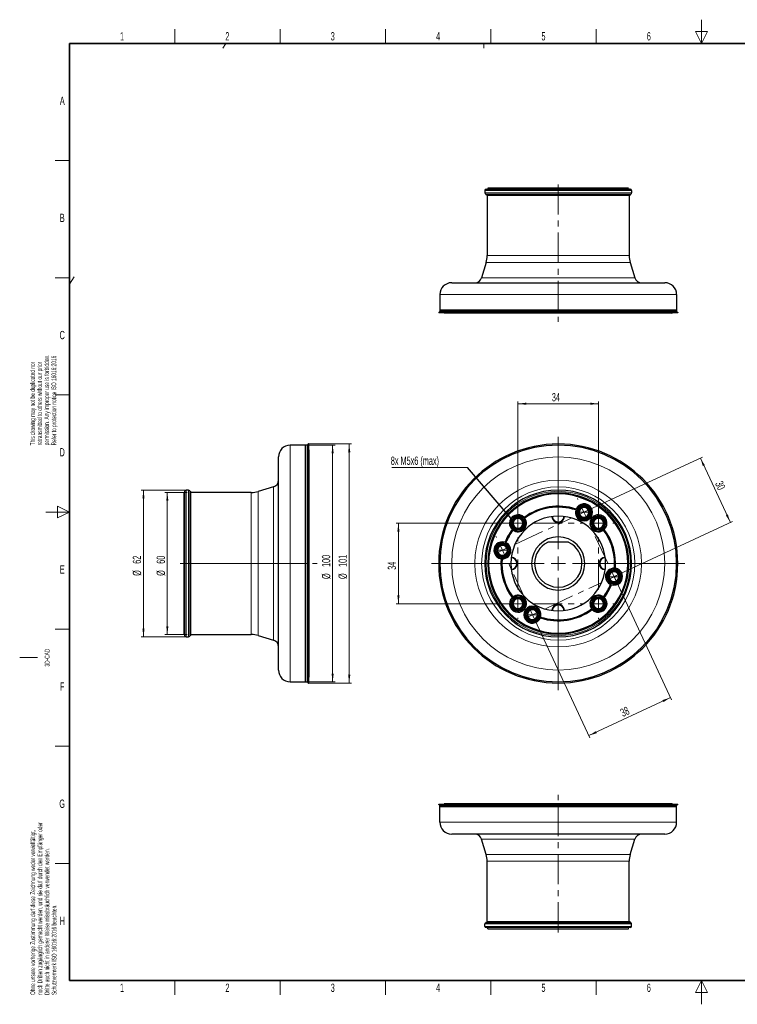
# Model space of a CAD drawing. Header units: millimetres. Extents: x 16 to 581, y 2 to 418.
# Tile 1 of 5: x 16 to 319, y 2 to 418. Entities that reach past the tile are written whole.
import ezdxf

# ---------------------------------------------------------------- set-up
doc = ezdxf.new("R2010")
doc.units = ezdxf.units.MM
doc.linetypes.add('CENTERX2', pattern=[20.32, 12.7, -2.54, 2.54, -2.54])
doc.styles.add('SLDTEXTSTYLE0', font='TXT', dxfattribs={"width": 0.605})
doc.dimstyles.new('SLDDIMSTYLE0', dxfattribs={"dimtxt": 3.5, "dimasz": 3.5, "dimexe": 0, "dimexo": 0.0625, "dimgap": 0.875, "dimtad": 1, "dimrnd": 1e-09, "dimzin": 12, "dimdsep": 46, "dimtxsty": 'SLDTEXTSTYLE0', "dimsah": 1, "dimcen": 0.09, "dimadec": 0, "dimazin": 3, "dimtfac": 1, "dimtofl": 0, "dimtmove": 0, "dimatfit": 3, "dimfxl": 1, "dimfrac": 2, "dimtolj": 1, "dimtzin": 12, "dimarcsym": 0})
doc.dimstyles.new('SLDDIMSTYLE1', dxfattribs={"dimtxt": 0.18, "dimasz": 3.5, "dimexe": 0, "dimexo": 0.0625, "dimgap": 0, "dimtad": 0, "dimtih": 1, "dimtoh": 1, "dimdec": 0, "dimrnd": 1e-09, "dimzin": 0, "dimdsep": 46, "dimtxsty": 'Standard', "dimsah": 1, "dimcen": 0.09, "dimadec": 0, "dimazin": 0, "dimtfac": 3.5, "dimtdec": 0, "dimtofl": 0, "dimtmove": 0, "dimatfit": 3, "dimfxl": 1, "dimfrac": 2, "dimtolj": 1, "dimtzin": 0, "dimarcsym": 0})

# ---------------------------------------------------------------- blocks, each defined once
blk = doc.blocks.new('_D')
at = {"color": 7, "linetype": 'Continuous', "lineweight": 0}
for p, q in [((226.46, 205.24), (226.46, 256.74)), ((226.46, 255.74), (260.46, 255.74)), ((260.46, 205.24), (260.46, 256.74))]:
    blk.add_line(p, q, dxfattribs=at)
at = {"color": 7, "linetype": 'Continuous', "lineweight": 18}
for points in [[(226.46, 255.74), (229.96, 255.28), (229.96, 256.2)], [(260.46, 255.74), (256.96, 256.2), (256.96, 255.28)]]:
    blk.add_solid(points, dxfattribs=at)
at = {"color": 7, "linetype": 'Continuous', "lineweight": 18, "insert": (240.78, 260.25), "char_height": 3.5, "attachment_point": 1, "style": 'SLDTEXTSTYLE0'}
blk.add_mtext('34', dxfattribs=at)
blk = doc.blocks.new('_D_1')
at = {"color": 7, "linetype": 'Continuous', "lineweight": 0}
for p, q in [((254.34, 209.87), (304.39, 233.2)), ((303.48, 232.78), (316.16, 205.59)), ((267.02, 182.68), (317.06, 206.01))]:
    blk.add_line(p, q, dxfattribs=at)
at = {"color": 7, "linetype": 'Continuous', "lineweight": 18}
for points in [[(303.48, 232.78), (304.54, 229.41), (305.37, 229.8)], [(316.16, 205.59), (315.1, 208.96), (314.26, 208.57)]]:
    blk.add_solid(points, dxfattribs=at)
at = {"color": 7, "linetype": 'Continuous', "lineweight": 18, "insert": (312.78, 223.51), "char_height": 3.5, "attachment_point": 1, "rotation": 294.9998, "style": 'SLDTEXTSTYLE0'}
blk.add_mtext('30', dxfattribs=at)
blk = doc.blocks.new('_D_2')
at = {"color": 7, "linetype": 'Continuous', "lineweight": 0}
for p, q in [((267.02, 182.68), (291.27, 130.67)), ((232.58, 166.62), (256.83, 114.61)), ((256.4, 115.52), (290.84, 131.58))]:
    blk.add_line(p, q, dxfattribs=at)
at = {"color": 7, "linetype": 'Continuous', "lineweight": 18}
for points in [[(290.84, 131.58), (287.48, 130.52), (287.87, 129.68)], [(256.4, 115.52), (259.77, 116.58), (259.38, 117.42)]]:
    blk.add_solid(points, dxfattribs=at)
at = {"color": 7, "linetype": 'Continuous', "lineweight": 18, "insert": (269.29, 126.51), "char_height": 3.5, "attachment_point": 1, "rotation": 24.9998, "style": 'SLDTEXTSTYLE0'}
blk.add_mtext('38', dxfattribs=at)
blk = doc.blocks.new('_D_3')
at = {"color": 7, "linetype": 'Continuous', "lineweight": 0}
for p, q in [((226.46, 205.24), (174.96, 205.24)), ((175.96, 205.24), (175.96, 171.24)), ((226.46, 171.24), (174.96, 171.24))]:
    blk.add_line(p, q, dxfattribs=at)
at = {"color": 7, "linetype": 'Continuous', "lineweight": 18}
for points in [[(175.96, 205.24), (175.5, 201.74), (176.42, 201.74)], [(175.96, 171.24), (176.42, 174.74), (175.5, 174.74)]]:
    blk.add_solid(points, dxfattribs=at)
at = {"color": 7, "linetype": 'Continuous', "lineweight": 18, "insert": (171.45, 185.57), "char_height": 3.5, "attachment_point": 1, "rotation": 90, "style": 'SLDTEXTSTYLE0'}
blk.add_mtext('34', dxfattribs=at)
blk = doc.blocks.new('SW_NOTE_0')
at = {"color": 0, "linetype": 'Continuous', "lineweight": 0}
blk.add_line((-31.91, 0), (0, 0), dxfattribs=at)
at = {"color": 0, "linetype": 'Continuous', "lineweight": 0, "insert": (-32.33, 4.57), "char_height": 3.5, "attachment_point": 1, "style": 'SLDTEXTSTYLE0'}
blk.add_mtext('8x M5x6 (max)', dxfattribs=at)
blk = doc.blocks.new('SW_CENTERMARKSYMBOL_0')
at = {"color": 0, "linetype": 'Continuous', "lineweight": 18}
for p, q in [((0, 6), (0, 6.43)), ((34, 6), (34, 6.43)), ((-6, 0), (-6.43, 0)), ((0, 0), (-3, 0)), ((0, 0), (0, 3)), ((0, 0), (0, -3)), ((0, 0), (3, 0)), ((34, 0), (31, 0)), ((34, 0), (34, 3)), ((34, 0), (34, -3)), ((34, 0), (37, 0)), ((40, 0), (40.43, 0)), ((0, -34), (0, -31)), ((34, -34), (34, -31)), ((-6, -34), (-6.43, -34)), ((0, -34), (-3, -34)), ((0, -34), (0, -37)), ((0, -34), (3, -34)), ((34, -34), (31, -34)), ((34, -34), (34, -37)), ((34, -34), (37, -34)), ((40, -34), (40.43, -34)), ((0, -40), (0, -40.43)), ((34, -40), (34, -40.43))]:
    blk.add_line(p, q, dxfattribs=at)
at = {"color": 0, "linetype": 'CENTERX2', "lineweight": 18}
for p, q in [((6, 0), (28, 0)), ((0, -28), (0, -6)), ((34, -28), (34, -6)), ((6, -34), (28, -34))]:
    blk.add_line(p, q, dxfattribs=at)
blk = doc.blocks.new('SW_CENTERMARKSYMBOL_1')
at = {"color": 0, "linetype": 'Continuous', "lineweight": 18}
for p, q in [((31.9, 21.5), (31.72, 21.89)), ((34.44, 16.06), (33.17, 18.78)), ((34.44, 16.06), (37.16, 17.33)), ((39.88, 18.6), (40.27, 18.78)), ((34.44, 16.06), (31.72, 14.79)), ((34.44, 16.06), (35.71, 13.34)), ((-2.54, 5.44), (-2.79, 5.98)), ((0, 0), (-2.72, -1.27)), ((0, 0), (-1.27, 2.72)), ((0, 0), (2.72, 1.27)), ((0, 0), (1.27, -2.72)), ((-5.44, -2.54), (-5.98, -2.79)), ((47.12, -11.13), (44.4, -12.4)), ((47.12, -11.13), (45.85, -8.41)), ((47.12, -11.13), (49.84, -9.86)), ((47.12, -11.13), (48.39, -13.85)), ((52.56, -8.59), (52.95, -8.41)), ((49.65, -16.57), (49.84, -16.96)), ((12.68, -27.19), (11.41, -24.47)), ((12.68, -27.19), (9.96, -28.46)), ((12.68, -27.19), (15.4, -25.92)), ((12.68, -27.19), (13.95, -29.91)), ((7.24, -29.72), (6.85, -29.91)), ((15.21, -32.63), (15.4, -33.02))]:
    blk.add_line(p, q, dxfattribs=at)
at = {"color": 0, "linetype": 'CENTERX2', "lineweight": 18}
for p, q in [((5.44, 2.54), (29, 13.52)), ((44.58, -5.69), (36.98, 10.62)), ((10.14, -21.75), (2.54, -5.44)), ((18.12, -24.65), (41.68, -13.67))]:
    blk.add_line(p, q, dxfattribs=at)
blk = doc.blocks.new('SW_CENTERMARKSYMBOL_2')
at = {"color": 0, "linetype": 'Continuous', "lineweight": 18}
for p, q in [((0, 6), (0, 53.5)), ((-6, 0), (-53.5, 0)), ((0, 0), (-3, 0)), ((0, 0), (0, 3)), ((0, 0), (0, -3)), ((0, 0), (3, 0)), ((6, 0), (53.5, 0)), ((0, -6), (0, -53.5))]:
    blk.add_line(p, q, dxfattribs=at)
blk = doc.blocks.new('_D_6')
at = {"color": 7, "linetype": 'Continuous', "lineweight": 0}
for p, q in [((86.28, 219.24), (67.28, 219.24)), ((68.28, 219.24), (68.28, 157.24)), ((86.28, 157.24), (67.28, 157.24))]:
    blk.add_line(p, q, dxfattribs=at)
at = {"color": 7, "linetype": 'Continuous', "lineweight": 18}
for points in [[(68.28, 219.24), (67.82, 215.74), (68.74, 215.74)], [(68.28, 157.24), (68.74, 160.74), (67.82, 160.74)]]:
    blk.add_solid(points, dxfattribs=at)
at = {"color": 7, "linetype": 'Continuous', "lineweight": 18, "char_height": 3.5, "attachment_point": 1, "rotation": 90, "style": 'SLDTEXTSTYLE0'}
for s, insert in [('62', (63.76, 188.12)), ('%%c', (63.77, 183.02))]:
    blk.add_mtext(s, dxfattribs=dict(at, insert=insert))
blk = doc.blocks.new('_D_7')
at = {"color": 7, "linetype": 'Continuous', "lineweight": 0}
for p, q in [((86.78, 218.24), (77.35, 218.24)), ((78.35, 218.24), (78.35, 158.24)), ((86.78, 158.24), (77.35, 158.24))]:
    blk.add_line(p, q, dxfattribs=at)
at = {"color": 7, "linetype": 'Continuous', "lineweight": 18}
for points in [[(78.35, 218.24), (77.89, 214.74), (78.81, 214.74)], [(78.35, 158.24), (78.81, 161.74), (77.89, 161.74)]]:
    blk.add_solid(points, dxfattribs=at)
at = {"color": 7, "linetype": 'Continuous', "lineweight": 18, "char_height": 3.5, "attachment_point": 1, "rotation": 90, "style": 'SLDTEXTSTYLE0'}
for s, insert in [('60', (73.83, 188.12)), ('%%c', (73.84, 183.02))]:
    blk.add_mtext(s, dxfattribs=dict(at, insert=insert))
blk = doc.blocks.new('_D_8')
at = {"color": 7, "linetype": 'Continuous', "lineweight": 0}
for p, q in [((137.38, 238.24), (149.18, 238.24)), ((148.18, 238.24), (148.18, 138.24)), ((137.38, 138.24), (149.18, 138.24))]:
    blk.add_line(p, q, dxfattribs=at)
at = {"color": 7, "linetype": 'Continuous', "lineweight": 18}
for points in [[(148.18, 238.24), (147.72, 234.74), (148.64, 234.74)], [(148.18, 138.24), (148.64, 141.74), (147.72, 141.74)]]:
    blk.add_solid(points, dxfattribs=at)
at = {"color": 7, "linetype": 'Continuous', "lineweight": 18, "char_height": 3.5, "attachment_point": 1, "rotation": 90, "style": 'SLDTEXTSTYLE0'}
for s, insert in [('100', (143.66, 186.78)), ('%%c', (143.67, 181.68))]:
    blk.add_mtext(s, dxfattribs=dict(at, insert=insert))
blk = doc.blocks.new('_D_9')
at = {"color": 7, "linetype": 'Continuous', "lineweight": 0}
for p, q in [((137.98, 238.74), (156.18, 238.74)), ((155.18, 238.74), (155.18, 137.74)), ((137.98, 137.74), (156.18, 137.74))]:
    blk.add_line(p, q, dxfattribs=at)
at = {"color": 7, "linetype": 'Continuous', "lineweight": 18}
for points in [[(155.18, 238.74), (154.72, 235.24), (155.64, 235.24)], [(155.18, 137.74), (155.64, 141.24), (154.72, 141.24)]]:
    blk.add_solid(points, dxfattribs=at)
at = {"color": 7, "linetype": 'Continuous', "lineweight": 18, "char_height": 3.5, "attachment_point": 1, "rotation": 90, "style": 'SLDTEXTSTYLE0'}
for s, insert in [('101', (150.66, 186.78)), ('%%c', (150.67, 181.68))]:
    blk.add_mtext(s, dxfattribs=dict(at, insert=insert))

msp = doc.modelspace()

# ---------------------------------------------------------------- linework, layer by layer
at = {"color": 7, "linetype": 'Continuous', "lineweight": 18}
for p, q in [((304, 418), (304, 408)), ((81.5, 408), (81.5, 414)), ((126, 408), (126, 414)), ((170.5, 408), (170.5, 414)), ((215, 408), (215, 414)), ((259.5, 408), (259.5, 414)), ((306.5, 413), (301.5, 413)), ((301.5, 413), (304, 408)), ((304, 408), (306.5, 413)), ((101.829, 406), (103.129, 408)), ((212.028, 406), (212.028, 408)), ((37, 358.5), (31, 358.5)), ((274.459, 345.855), (212.459, 345.855)), ((212.459, 344.792), (274.459, 344.792)), ((274.134, 344.323), (212.784, 344.323)), ((213.459, 318.323), (273.459, 318.323)), ((273.88, 315.449), (213.037, 315.449)), ((37, 309), (31, 309)), ((39, 309.319), (37, 306.241)), ((211.1, 308.993), (275.817, 308.993)), ((293.459, 301.855), (193.459, 301.855)), ((37, 259.5), (31, 259.5)), ((130.278, 238.241), (130.278, 188.241)), ((123.14, 188.241), (123.14, 220.6)), ((86.278, 219.241), (86.278, 188.241)), ((87.341, 188.241), (87.341, 219.241)), ((87.81, 218.916), (87.81, 188.241)), ((113.81, 188.241), (113.81, 218.241)), ((116.684, 218.663), (116.684, 188.241)), ((37, 210), (32, 212.5)), ((32, 212.5), (32, 207.5)), ((254.989, 212.589), (255.028, 212.751)), ((27, 210), (37, 210)), ((32, 207.5), (37, 210)), ((254.339, 209.866), (252.239, 209.866)), ((254.339, 209.866), (256.439, 209.866)), ((260.459, 208.675), (260.459, 208.841)), ((260.459, 208.041), (260.459, 208.208)), ((223.025, 205.241), (222.859, 205.241)), ((223.659, 205.241), (223.492, 205.241)), ((226.459, 205.241), (224.359, 205.241)), ((226.459, 205.241), (228.559, 205.241)), ((229.259, 205.241), (229.425, 205.241)), ((253.542, 206.526), (253.504, 206.364)), ((253.689, 207.142), (253.651, 206.98)), ((260.459, 205.241), (258.359, 205.241)), ((260.459, 205.241), (262.559, 205.241)), ((260.459, 202.441), (260.459, 202.275)), ((217.099, 193.806), (216.933, 193.806)), ((219.899, 193.806), (217.799, 193.806)), ((219.899, 193.806), (221.999, 193.806)), ((222.699, 193.806), (222.866, 193.806)), ((223.333, 193.806), (223.499, 193.806)), ((85.278, 188.241), (85.778, 188.241)), ((86.278, 188.241), (85.778, 188.241)), ((86.278, 188.241), (86.278, 157.241)), ((86.278, 188.241), (87.341, 188.241)), ((87.341, 157.241), (87.341, 188.241)), ((87.81, 188.241), (87.341, 188.241)), ((87.81, 188.241), (87.81, 157.566)), ((87.81, 188.241), (88.278, 188.241)), ((88.278, 188.241), (113.81, 188.241)), ((113.81, 188.241), (116.684, 188.241)), ((113.81, 158.241), (113.81, 188.241)), ((116.684, 188.241), (123.14, 188.241)), ((116.684, 188.241), (116.684, 157.82)), ((123.14, 188.241), (125.278, 188.241)), ((123.14, 155.883), (123.14, 188.241)), ((130.278, 188.241), (125.278, 188.241)), ((130.278, 188.241), (136.778, 188.241)), ((130.278, 188.241), (130.278, 138.241)), ((136.778, 188.241), (137.378, 188.241)), ((137.778, 188.241), (137.378, 188.241)), ((137.778, 188.241), (137.978, 188.241)), ((138.178, 188.241), (137.978, 188.241)), ((192.959, 188.241), (193.459, 188.241)), ((193.459, 188.241), (198.459, 188.241)), ((211.1, 188.241), (208.227, 188.241)), ((212.459, 188.241), (211.1, 188.241)), ((212.459, 188.241), (212.959, 188.241)), ((213.759, 188.241), (213.659, 188.241)), ((214.059, 188.241), (213.959, 188.241)), ((219.359, 188.241), (219.259, 188.241)), ((267.259, 188.241), (267.359, 188.241)), ((272.859, 188.241), (272.959, 188.241)), ((273.159, 188.241), (273.259, 188.241)), ((274.459, 188.241), (273.959, 188.241)), ((274.459, 188.241), (275.817, 188.241)), ((275.817, 188.241), (278.691, 188.241)), ((293.459, 188.241), (288.459, 188.241)), ((293.959, 188.241), (293.459, 188.241)), ((263.584, 182.677), (263.418, 182.677)), ((264.218, 182.677), (264.051, 182.677)), ((267.018, 182.677), (264.918, 182.677)), ((267.018, 182.677), (269.118, 182.677)), ((269.818, 182.677), (269.984, 182.677)), ((226.459, 171.241), (224.359, 171.241)), ((226.459, 174.041), (226.459, 174.208)), ((226.459, 171.241), (228.559, 171.241)), ((257.659, 171.241), (257.492, 171.241)), ((260.459, 171.241), (258.359, 171.241)), ((260.459, 171.241), (262.559, 171.241)), ((263.259, 171.241), (263.425, 171.241)), ((263.892, 171.241), (264.059, 171.241)), ((226.459, 168.441), (226.459, 168.275)), ((226.459, 167.808), (226.459, 167.641)), ((232.578, 166.617), (230.478, 166.617)), ((232.578, 166.617), (234.678, 166.617)), ((233.228, 169.341), (233.266, 169.503)), ((233.375, 169.957), (233.413, 170.119)), ((231.928, 163.894), (231.889, 163.732)), ((37, 160.5), (31, 160.5)), ((16, 148.5), (23.5, 148.5)), ((37, 111), (31, 111)), ((193.459, 78.907), (293.459, 78.907)), ((275.817, 71.769), (211.1, 71.769)), ((213.037, 65.313), (273.88, 65.313)), ((273.459, 62.439), (213.459, 62.439)), ((37, 61.5), (31, 61.5)), ((274.459, 35.97), (212.459, 35.97)), ((212.459, 34.907), (274.459, 34.907)), ((212.784, 36.439), (274.134, 36.439)), ((81.5, 6), (81.5, 12)), ((126, 6), (126, 12)), ((170.5, 6), (170.5, 12)), ((215, 6), (215, 12)), ((259.5, 6), (259.5, 12)), ((304, 12), (301.5, 7)), ((304, 2), (304, 12)), ((306.5, 7), (304, 12)), ((301.5, 7), (306.5, 7))]:
    msp.add_line(p, q, dxfattribs=at)
at = {"color": 7, "linetype": 'Continuous', "lineweight": 35}
for p, q in [((37, 408), (571, 408)), ((37, 408), (37, 12)), ((37, 12), (571, 12))]:
    msp.add_line(p, q, dxfattribs=at)
at = {"color": 7, "linetype": 'Continuous', "lineweight": 25}
for p, q in [((212.459, 345.855), (212.459, 344.792)), ((212.959, 346.355), (273.959, 346.355)), ((213.759, 346.855), (213.659, 346.355)), ((273.159, 346.855), (213.759, 346.855)), ((273.159, 346.855), (273.259, 346.355)), ((274.459, 345.855), (274.459, 344.792)), ((213.109, 343.855), (273.809, 343.855)), ((213.459, 343.855), (213.459, 318.323)), ((273.459, 343.855), (273.459, 318.323)), ((213.037, 315.449), (211.1, 308.993)), ((273.88, 315.449), (275.817, 308.993)), ((198.459, 306.855), (288.459, 306.855)), ((193.459, 301.855), (193.459, 295.355)), ((293.459, 301.855), (293.459, 295.355)), ((293.959, 294.355), (192.959, 294.355)), ((192.959, 294.355), (192.959, 294.155)), ((293.959, 294.155), (192.959, 294.155)), ((193.459, 295.355), (193.459, 294.755)), ((193.459, 295.355), (293.459, 295.355)), ((293.459, 294.755), (193.459, 294.755)), ((195.409, 293.955), (195.259, 294.155)), ((291.509, 293.955), (195.409, 293.955)), ((291.509, 293.955), (291.659, 294.155)), ((293.459, 295.355), (293.459, 294.755)), ((293.959, 294.355), (293.959, 294.155)), ((136.778, 238.241), (130.278, 238.241)), ((137.378, 238.241), (136.778, 238.241)), ((136.778, 188.241), (136.778, 238.241)), ((137.378, 238.241), (137.378, 188.241)), ((137.978, 238.741), (137.778, 238.741)), ((137.778, 238.741), (137.778, 188.241)), ((137.778, 188.241), (137.778, 238.731)), ((137.978, 238.741), (137.978, 188.241)), ((125.278, 188.241), (125.278, 233.241)), ((138.178, 236.291), (137.978, 236.441)), ((138.178, 236.291), (138.178, 188.241)), ((123.14, 220.6), (116.684, 218.663)), ((85.778, 218.041), (85.278, 217.941)), ((85.278, 217.941), (85.278, 188.241)), ((85.778, 188.241), (85.778, 218.741)), ((87.341, 219.241), (86.278, 219.241)), ((88.278, 188.241), (88.278, 218.591)), ((113.81, 218.241), (88.278, 218.241)), ((247.63, 197.241), (239.287, 197.241)), ((85.278, 188.241), (85.278, 158.541)), ((85.778, 157.741), (85.778, 188.241)), ((88.278, 157.891), (88.278, 188.241)), ((125.278, 143.241), (125.278, 188.241)), ((136.778, 138.241), (136.778, 188.241)), ((137.378, 188.241), (137.378, 138.241)), ((137.778, 137.752), (137.778, 188.241)), ((137.778, 188.241), (137.778, 137.741)), ((137.978, 188.241), (137.978, 137.741)), ((138.178, 188.241), (138.178, 140.191)), ((85.278, 158.541), (85.778, 158.441)), ((88.278, 158.241), (113.81, 158.241)), ((86.278, 157.241), (87.341, 157.241)), ((116.684, 157.82), (123.14, 155.883)), ((130.278, 138.241), (136.778, 138.241)), ((136.778, 138.241), (137.378, 138.241)), ((137.778, 137.741), (137.978, 137.741)), ((137.978, 140.041), (138.178, 140.191)), ((192.959, 86.407), (192.959, 86.607)), ((192.959, 86.607), (293.959, 86.607)), ((192.959, 86.407), (293.959, 86.407)), ((193.459, 86.007), (293.459, 86.007)), ((193.459, 85.407), (193.459, 86.007)), ((293.459, 85.407), (193.459, 85.407)), ((193.459, 78.907), (193.459, 85.407)), ((195.409, 86.807), (195.259, 86.607)), ((195.409, 86.807), (291.509, 86.807)), ((291.509, 86.807), (291.659, 86.607)), ((293.459, 85.407), (293.459, 86.007)), ((293.459, 78.907), (293.459, 85.407)), ((293.959, 86.407), (293.959, 86.607)), ((288.459, 73.907), (198.459, 73.907)), ((213.037, 65.313), (211.1, 71.769)), ((273.88, 65.313), (275.817, 71.769)), ((213.459, 36.907), (213.459, 62.439)), ((273.459, 36.907), (273.459, 62.439)), ((212.459, 34.907), (212.459, 35.97)), ((273.959, 34.407), (212.959, 34.407)), ((273.809, 36.907), (213.109, 36.907)), ((213.759, 33.907), (213.659, 34.407)), ((213.759, 33.907), (273.159, 33.907)), ((273.159, 33.907), (273.259, 34.407)), ((274.459, 34.907), (274.459, 35.97))]:
    msp.add_line(p, q, dxfattribs=at)
at = {"color": 7, "linetype": 'CENTERX2', "lineweight": 18}
for p, q in [((243.459, 348.355), (243.459, 290.41)), ((83.778, 188.241), (141.652, 188.241)), ((243.459, 32.407), (243.459, 90.543))]:
    msp.add_line(p, q, dxfattribs=at)
at = {"color": 7, "linetype": 'Continuous', "lineweight": 25}
for centre, radius, start, end in [((212.959, 345.855), 0.5, 90, 180), ((273.959, 345.855), 0.5, 0, 90), ((212.959, 344.792), 0.5, 180, 249.51268), ((212.609, 343.855), 0.5, 0, 69.51268), ((274.309, 343.855), 0.5, 110.48732, 180), ((273.959, 344.792), 0.5, 290.48732, 0), ((203.459, 318.323), 10, 343.30076, 0), ((283.459, 318.323), 10, 180, 196.69924), ((208.227, 309.855), 3, 270, 343.30076), ((278.691, 309.855), 3, 196.69924, 270), ((198.459, 301.855), 5, 90, 180), ((288.459, 301.855), 5, 0, 90), ((192.969, 294.855), 0.5, 268.84469, 348.47493), ((293.949, 294.855), 0.5, 191.52507, 271.15531), ((130.278, 233.241), 5, 90, 180), ((137.278, 238.731), 0.5, 281.52507, 358.84469), ((243.459, 188.241), 50.5, 0, 180), ((243.459, 188.241), 50, 0, 180), ((122.278, 223.474), 3, 286.69924, 0), ((86.278, 218.741), 0.5, 90, 180), ((87.341, 218.741), 0.5, 20.48732, 90), ((88.278, 219.091), 0.5, 200.48732, 270), ((113.81, 228.241), 10, 270, 286.69924), ((243.459, 188.241), 31, 0, 180), ((243.459, 188.241), 29.8, 0, 180), ((243.459, 188.241), 29.7, 0, 180), ((243.459, 188.241), 29.5, 0, 180), ((243.459, 188.241), 29.4, 0, 180), ((243.459, 188.241), 24.1, 71.43716, 126.82175), ((243.459, 188.241), 24.2, 71.81972, 126.44898), ((254.339, 209.866), 3.6, 328.90686, 157.67281), ((254.339, 209.866), 3.433, 327.42752, 159.15215), ((254.339, 209.866), 2.967, 76.58, 256.58), ((254.339, 209.866), 2.8, 76.58, 256.58), ((254.339, 209.866), 2.5, 0, 180), ((254.339, 209.866), 2.967, 256.58, 76.58), ((254.339, 209.866), 2.8, 256.58, 76.58), ((226.459, 205.241), 3.6, 43.23881, 180), ((226.459, 205.241), 3.433, 41.8825, 180), ((243.459, 188.241), 20, 0, 180), ((226.459, 205.241), 2.967, 0, 180), ((226.459, 205.241), 2.8, 0, 180), ((243.459, 188.241), 23.9, 71.44231, 126.79336), ((243.459, 188.241), 23.8, 71.83589, 126.38842), ((243.459, 208.241), 2.7, 183.87041, 356.12959), ((243.459, 208.241), 2.5, 183.58332, 356.41668), ((254.339, 209.866), 3.6, 164.0432, 256.58), ((254.339, 209.866), 3.433, 162.49039, 256.58), ((254.339, 209.866), 2.5, 180, 0), ((254.339, 209.866), 2.1, 0, 180), ((254.339, 209.866), 2.1, 180, 0), ((243.459, 188.241), 24.1, 53.17825, 55.14251), ((243.459, 188.241), 24.2, 53.55102, 54.75995), ((260.459, 205.241), 2.967, 90, 270), ((260.459, 205.241), 2.8, 90, 270), ((260.459, 205.241), 3.6, 90, 136.76119), ((260.459, 205.241), 3.433, 90, 138.1175), ((260.459, 205.241), 3.6, 313.23881, 90), ((260.459, 205.241), 3.433, 311.8825, 90), ((260.459, 205.241), 2.967, 270, 90), ((260.459, 205.241), 2.8, 270, 90), ((226.459, 205.241), 3.6, 180, 226.76119), ((226.459, 205.241), 3.433, 180, 228.1175), ((226.459, 205.241), 2.967, 180, 0), ((226.459, 205.241), 2.8, 180, 0), ((226.459, 205.241), 2.5, 0, 180), ((226.459, 205.241), 2.5, 180, 0), ((226.459, 205.241), 3.6, 233.14348, 36.85652), ((226.459, 205.241), 3.433, 231.46144, 38.53856), ((226.459, 205.241), 2.1, 0, 180), ((226.459, 205.241), 2.1, 180, 0), ((254.339, 209.866), 3.6, 256.58, 322.53647), ((254.339, 209.866), 3.433, 256.58, 324.08928), ((260.459, 205.241), 3.6, 143.14348, 306.85652), ((260.459, 205.241), 3.433, 141.46144, 308.53856), ((243.459, 188.241), 23.9, 53.20664, 55.13736), ((243.459, 188.241), 23.8, 53.61158, 54.74379), ((260.459, 205.241), 2.5, 0, 180), ((260.459, 205.241), 2.5, 180, 0), ((260.459, 205.241), 2.1, 0, 180), ((260.459, 205.241), 2.1, 180, 0), ((243.459, 188.241), 24.2, 143.55102, 158.17995), ((243.459, 188.241), 24.1, 143.17825, 158.56251), ((243.459, 188.241), 23.9, 143.20664, 158.55736), ((243.459, 188.241), 23.8, 143.61158, 158.16379), ((243.459, 188.241), 23.9, 0, 36.79336), ((243.459, 188.241), 23.8, 0, 36.38842), ((243.459, 188.241), 24.1, 354.85716, 36.82175), ((243.459, 188.241), 24.2, 355.23972, 36.44898), ((219.899, 193.806), 3.6, 72.32686, 261.09281), ((219.899, 193.806), 3.433, 70.84752, 262.57215), ((219.899, 193.806), 2.967, 0, 180), ((219.899, 193.806), 2.8, 0, 180), ((219.899, 193.806), 2.5, 0, 180), ((219.899, 193.806), 2.1, 0, 180), ((219.899, 193.806), 3.433, 0, 67.50928), ((219.899, 193.806), 3.6, 0, 65.95647), ((243.459, 188.241), 11.25, 0, 180), ((243.459, 188.241), 10, 116.96239, 180), ((239.287, 196.441), 0.8, 90, 116.96239), ((247.63, 196.441), 0.8, 63.03761, 90), ((243.459, 188.241), 10, 0, 63.03761), ((219.899, 193.806), 2.967, 180, 0), ((219.899, 193.806), 2.8, 180, 0), ((219.899, 193.806), 2.5, 180, 0), ((219.899, 193.806), 2.1, 180, 0), ((219.899, 193.806), 3.433, 265.91039, 0), ((219.899, 193.806), 3.6, 267.4632, 0), ((243.459, 188.241), 50.5, 180, 0), ((243.459, 188.241), 50, 180, 0), ((243.459, 188.241), 31, 180, 0), ((243.459, 188.241), 29.8, 180, 0), ((243.459, 188.241), 29.7, 180, 0), ((243.459, 188.241), 29.5, 180, 0), ((243.459, 188.241), 29.4, 180, 0), ((243.459, 188.241), 24.2, 175.23972, 180), ((243.459, 188.241), 24.2, 180, 216.44898), ((243.459, 188.241), 24.1, 174.85716, 180), ((243.459, 188.241), 24.1, 180, 216.82175), ((243.459, 188.241), 23.9, 174.86231, 216.79336), ((243.459, 188.241), 23.8, 175.25589, 216.38842), ((243.459, 188.241), 20, 180, 0), ((223.459, 188.241), 2.5, 0, 86.41668), ((223.459, 188.241), 2.5, 273.58332, 0), ((223.459, 188.241), 2.7, 0, 86.12959), ((223.459, 188.241), 2.7, 273.87041, 0), ((243.459, 188.241), 11.25, 180, 0), ((243.459, 188.241), 10, 180, 0), ((263.459, 188.241), 2.7, 93.87041, 180), ((263.459, 188.241), 2.7, 180, 266.12959), ((263.459, 188.241), 2.5, 93.58332, 180), ((263.459, 188.241), 2.5, 180, 266.41668), ((243.459, 188.241), 23.8, 355.25589, 0), ((243.459, 188.241), 23.9, 354.86231, 0), ((267.018, 182.677), 3.6, 87.4632, 180), ((267.018, 182.677), 3.433, 85.91039, 180), ((267.018, 182.677), 2.967, 0, 180), ((267.018, 182.677), 2.8, 0, 180), ((267.018, 182.677), 2.5, 0, 180), ((267.018, 182.677), 2.1, 0, 180), ((267.018, 182.677), 3.433, 250.84752, 82.57215), ((267.018, 182.677), 3.6, 252.32686, 81.09281), ((243.459, 188.241), 23.9, 323.20664, 338.55736), ((243.459, 188.241), 23.8, 323.61158, 338.16379), ((243.459, 188.241), 24.1, 323.17825, 338.56251), ((243.459, 188.241), 24.2, 323.55102, 338.17995), ((267.018, 182.677), 3.6, 180, 245.95647), ((267.018, 182.677), 3.433, 180, 247.50928), ((267.018, 182.677), 2.967, 180, 0), ((267.018, 182.677), 2.8, 180, 0), ((267.018, 182.677), 2.5, 180, 0), ((267.018, 182.677), 2.1, 180, 0), ((226.459, 171.241), 3.6, 323.14348, 126.85652), ((260.459, 171.241), 3.6, 53.14348, 216.85652), ((226.459, 171.241), 3.6, 133.23881, 270), ((226.459, 171.241), 3.433, 131.8825, 270), ((226.459, 171.241), 2.967, 90, 270), ((226.459, 171.241), 2.8, 90, 270), ((226.459, 171.241), 2.5, 0, 180), ((226.459, 171.241), 2.5, 180, 0), ((226.459, 171.241), 3.433, 321.46144, 128.53856), ((226.459, 171.241), 2.1, 0, 180), ((226.459, 171.241), 2.1, 180, 0), ((226.459, 171.241), 2.967, 270, 90), ((226.459, 171.241), 2.8, 270, 90), ((243.459, 168.241), 2.7, 3.87041, 176.12959), ((243.459, 168.241), 2.5, 3.58332, 176.41668), ((260.459, 171.241), 3.433, 51.46144, 218.53856), ((260.459, 171.241), 2.967, 0, 180), ((260.459, 171.241), 2.967, 180, 0), ((260.459, 171.241), 2.8, 0, 180), ((260.459, 171.241), 2.8, 180, 0), ((260.459, 171.241), 3.6, 223.23881, 0), ((260.459, 171.241), 3.433, 221.8825, 0), ((260.459, 171.241), 2.5, 0, 180), ((260.459, 171.241), 2.5, 180, 0), ((260.459, 171.241), 2.1, 0, 180), ((260.459, 171.241), 2.1, 180, 0), ((260.459, 171.241), 3.433, 0, 48.1175), ((260.459, 171.241), 3.6, 0, 46.76119), ((226.459, 171.241), 3.433, 270, 318.1175), ((226.459, 171.241), 3.6, 270, 316.76119), ((232.578, 166.617), 3.6, 148.90686, 337.67281), ((243.459, 188.241), 24.1, 233.17825, 235.14251), ((243.459, 188.241), 24.2, 233.55102, 234.75995), ((243.459, 188.241), 23.9, 233.20664, 235.13736), ((232.578, 166.617), 3.433, 147.42752, 339.15215), ((243.459, 188.241), 23.8, 233.61158, 234.74379), ((232.578, 166.617), 2.967, 76.58, 256.58), ((232.578, 166.617), 3.6, 76.58, 142.53647), ((232.578, 166.617), 2.8, 76.58, 256.58), ((232.578, 166.617), 3.433, 76.58, 144.08928), ((232.578, 166.617), 2.5, 0, 180), ((232.578, 166.617), 2.5, 180, 0), ((232.578, 166.617), 2.1, 0, 180), ((232.578, 166.617), 2.1, 180, 0), ((232.578, 166.617), 2.967, 256.58, 76.58), ((232.578, 166.617), 2.8, 256.58, 76.58), ((232.578, 166.617), 3.433, 342.49039, 76.58), ((232.578, 166.617), 3.6, 344.0432, 76.58), ((243.459, 188.241), 24.1, 251.43716, 306.82175), ((243.459, 188.241), 23.9, 251.44231, 306.79336), ((243.459, 188.241), 24.2, 251.81972, 306.44898), ((243.459, 188.241), 23.8, 251.83589, 306.38842), ((113.81, 148.241), 10, 73.30076, 90), ((86.278, 157.741), 0.5, 180, 270), ((87.341, 157.741), 0.5, 270, 339.51268), ((88.278, 157.391), 0.5, 90, 159.51268), ((122.278, 153.009), 3, 0, 73.30076), ((130.278, 143.241), 5, 180, 270), ((137.278, 137.752), 0.5, 1.15531, 78.47493), ((192.969, 85.907), 0.5, 11.52507, 91.15531), ((293.949, 85.907), 0.5, 88.84469, 168.47493), ((198.459, 78.907), 5, 180, 270), ((288.459, 78.907), 5, 270, 0), ((208.227, 70.907), 3, 16.69924, 90), ((278.691, 70.907), 3, 90, 163.30076), ((203.459, 62.439), 10, 0, 16.69924), ((283.459, 62.439), 10, 163.30076, 180), ((212.959, 35.97), 0.5, 110.48732, 180), ((212.959, 34.907), 0.5, 180, 270), ((212.609, 36.907), 0.5, 290.48732, 0), ((274.309, 36.907), 0.5, 180, 249.51268), ((273.959, 34.907), 0.5, 270, 0), ((273.959, 35.97), 0.5, 0, 69.51268)]:
    msp.add_arc(centre, radius, start, end, dxfattribs=at)
at = {"color": 7, "linetype": 'Continuous', "lineweight": 18}
for radius, start, end in [(45, 0, 180), (35.232, 0, 180), (32.359, 0, 180), (30.5, 0, 180), (45, 180, 0), (35.232, 180, 0), (32.359, 180, 0), (30.5, 180, 0)]:
    msp.add_arc((243.459, 188.241), radius, start, end, dxfattribs=at)
at = {"color": 7, "linetype": 'Continuous', "lineweight": 25}
for points in [[(250.878, 210.855), (250.94, 210.87), (251.002, 210.885), (251.065, 210.899)], [(251.131, 211.088), (251.09, 211.136), (251.049, 211.185), (251.009, 211.233)], [(257.422, 208.007), (257.359, 208.01), (257.296, 208.014), (257.233, 208.017)], [(229.081, 207.708), (229.059, 207.65), (229.037, 207.592), (229.015, 207.534)], [(229.144, 207.381), (229.209, 207.388), (229.274, 207.394), (229.339, 207.401)], [(257.12, 207.852), (257.146, 207.793), (257.172, 207.735), (257.197, 207.676)], [(257.578, 207.401), (257.643, 207.394), (257.708, 207.388), (257.773, 207.381)], [(257.902, 207.534), (257.88, 207.592), (257.858, 207.65), (257.836, 207.708)], [(224.166, 202.685), (224.108, 202.663), (224.05, 202.641), (223.992, 202.619)], [(224.299, 202.361), (224.306, 202.426), (224.312, 202.491), (224.319, 202.556)], [(262.598, 202.556), (262.605, 202.491), (262.612, 202.426), (262.618, 202.361)], [(262.925, 202.619), (262.867, 202.641), (262.809, 202.663), (262.751, 202.685)], [(220.992, 197.236), (221.004, 197.175), (221.015, 197.112), (221.026, 197.05)], [(221.213, 196.979), (221.264, 197.017), (221.315, 197.056), (221.366, 197.094)], [(219.456, 190.402), (219.418, 190.351), (219.38, 190.3), (219.342, 190.25)], [(219.74, 190.21), (219.711, 190.267), (219.683, 190.324), (219.655, 190.382)], [(267.177, 186.273), (267.206, 186.216), (267.234, 186.159), (267.263, 186.101)], [(267.462, 186.081), (267.5, 186.132), (267.537, 186.183), (267.575, 186.233)], [(265.704, 179.504), (265.653, 179.465), (265.602, 179.427), (265.551, 179.389)], [(265.925, 179.246), (265.914, 179.308), (265.902, 179.371), (265.891, 179.433)], [(223.992, 173.864), (224.05, 173.842), (224.108, 173.82), (224.166, 173.798)], [(224.319, 173.927), (224.312, 173.992), (224.306, 174.057), (224.299, 174.122)], [(262.618, 174.122), (262.612, 174.057), (262.605, 173.992), (262.598, 173.927)], [(262.751, 173.798), (262.809, 173.82), (262.867, 173.842), (262.925, 173.864)], [(229.015, 168.949), (229.037, 168.891), (229.059, 168.833), (229.081, 168.775)], [(229.339, 169.082), (229.274, 169.088), (229.209, 169.095), (229.144, 169.102)], [(229.495, 168.476), (229.558, 168.473), (229.621, 168.469), (229.685, 168.466)], [(229.797, 168.631), (229.771, 168.69), (229.746, 168.748), (229.72, 168.807)], [(257.773, 169.102), (257.708, 169.095), (257.643, 169.088), (257.578, 169.082)], [(257.836, 168.775), (257.858, 168.833), (257.88, 168.891), (257.902, 168.949)], [(235.786, 165.395), (235.827, 165.346), (235.868, 165.298), (235.908, 165.25)], [(236.039, 165.627), (235.977, 165.613), (235.915, 165.598), (235.852, 165.584)]]:
    msp.add_open_spline(points, degree=3, dxfattribs=at)

# ---------------------------------------------------------------- block references
at = {"color": 7, "linetype": 'Continuous', "lineweight": 0}
for name, p in [('SW_CENTERMARKSYMBOL_2', (243.459, 188.241)), ('SW_NOTE_0', (205.07, 228.85)), ('SW_CENTERMARKSYMBOL_1', (219.899, 193.806)), ('SW_CENTERMARKSYMBOL_0', (226.459, 205.241))]:
    msp.add_blockref(name, p, dxfattribs=at)

# ---------------------------------------------------------------- texts
at = {"color": 7, "linetype": 'Continuous', "lineweight": 0, "char_height": 3.5, "attachment_point": 2, "style": 'SLDTEXTSTYLE0'}
for s, insert in [('1', (59.228, 412.743)), ('2', (103.728, 412.743)), ('3', (148.228, 412.743)), ('4', (192.728, 412.743)), ('5', (237.228, 412.743)), ('6', (281.728, 412.743)), ('A', (33.982, 385.501)), ('B', (33.982, 336.001)), ('C', (33.96, 286.501)), ('D', (33.96, 237.001)), ('E', (33.982, 187.501)), ('F', (33.954, 138.001)), ('G', (33.935, 88.501)), ('H', (33.96, 39.001)), ('1', (59.228, 10.743)), ('2', (103.728, 10.743)), ('3', (148.228, 10.743)), ('4', (192.728, 10.743)), ('5', (237.228, 10.743)), ('6', (281.728, 10.743))]:
    msp.add_mtext(s, dxfattribs=dict(at, insert=insert))
at = {"color": 7, "linetype": 'Continuous', "lineweight": 0, "char_height": 2, "attachment_point": 1, "rotation": 90, "style": 'SLDTEXTSTYLE0'}
for s, insert in [('permission. Any improper use is forbidden.', (26.421, 238.173)), ('This drawing may not be duplicated nor', (20.421, 238.173)), ('retransmitted to others without our prior', (23.421, 238.173)), ('Refer to protection notice ISO 16016:2016', (29.421, 238.173)), ('3D-CAD', (26.592, 144.708)), ('noch Dritten zugänglich gemacht werden, und sie darf durch den Empfänger oder', (23.528, 5.947)), ('Ohne unsere vorherige Zustimmung darf diese Zeichnung weder vervielfältigt,', (20.528, 5.947)), ('Dritte auch nicht in anderer Weise missbräuchlich verwendet werden.', (26.528, 5.947)), ('Schutzvermerk ISO 16016:2016 beachten.', (29.528, 5.947))]:
    msp.add_mtext(s, dxfattribs=dict(at, insert=insert))

# ---------------------------------------------------------------- dimensions: what is measured, and where the dimension line sits
at = {"color": 7, "linetype": 'Continuous', "lineweight": 18}
dim = msp.add_linear_dim(base=(260.459, 255.741), p1=(226.459, 205.241), p2=(260.459, 205.241), dimstyle='SLDDIMSTYLE0', dxfattribs=at)
dim.commit()
dim.dimension.update_dxf_attribs({"geometry": '_D', "text_midpoint": (243.459, 255.741), "dimtype": 160})
for base, p1, p2, picture, middle in [((148.178, 138.241), (137.378, 238.241), (137.378, 138.241), '_D_8', (148.178, 188.241)), ((155.178, 137.741), (137.978, 238.741), (137.978, 137.741), '_D_9', (155.178, 188.241)), ((68.278, 157.241), (86.278, 219.241), (86.278, 157.241), '_D_6', (68.278, 188.241)), ((78.351, 158.241), (86.778, 218.241), (86.778, 158.241), '_D_7', (78.351, 188.241))]:
    dim = msp.add_linear_dim(base=base, p1=p1, p2=p2, angle=90, text='%%c<>', dimstyle='SLDDIMSTYLE0', dxfattribs=at)
    dim.commit()
    dim.dimension.update_dxf_attribs({"geometry": picture, "text_midpoint": middle, "dimtype": 160})
for base, p1, p2, angle, picture, middle in [((316.157, 205.591), (254.339, 209.866), (267.018, 182.677), 294.99984, '_D_1', (309.818, 219.185)), ((175.959, 171.241), (226.459, 205.241), (226.459, 171.241), 90, '_D_3', (175.959, 188.241)), ((290.844, 131.581), (232.578, 166.617), (267.018, 182.677), 24.99984, '_D_2', (273.624, 123.551))]:
    dim = msp.add_linear_dim(base=base, p1=p1, p2=p2, angle=angle, dimstyle='SLDDIMSTYLE0', dxfattribs=at)
    dim.commit()
    dim.dimension.update_dxf_attribs({"geometry": picture, "text_midpoint": middle, "dimtype": 160})

# ---------------------------------------------------------------- leaders
at = {"color": 7, "linetype": 'Continuous', "lineweight": 0}
msp.add_leader([(223.649, 207.215), (205.07, 228.85)], dimstyle='SLDDIMSTYLE1', dxfattribs=at)

doc.saveas('drawing.dxf')
